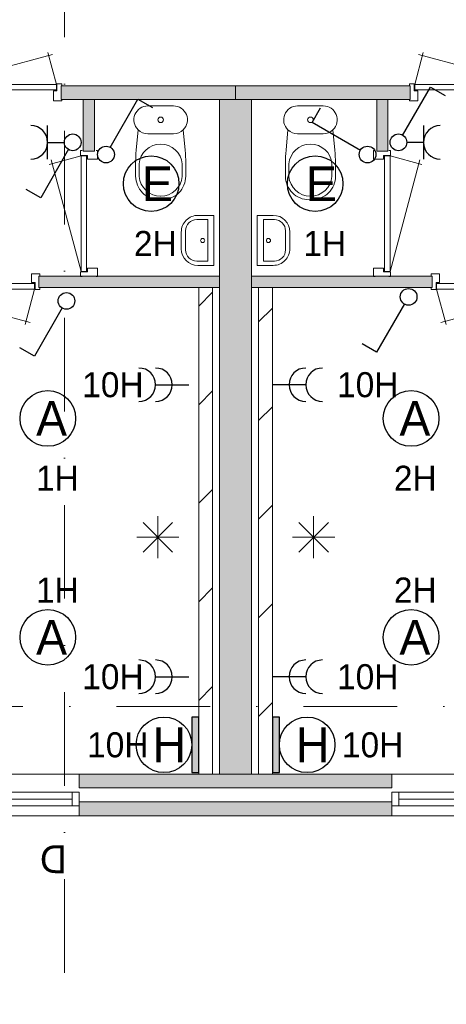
# Model space of a CAD drawing. Header units: millimetres. Extents: x 84337 to 168437, y -3060 to 56340.
# Tile 53 of 84: x 113198 to 116266, y 36328 to 43409. Entities that reach past the tile are written whole.
import ezdxf
from ezdxf.enums import TextEntityAlignment as Align
from ezdxf.xclip import XClip

# ---------------------------------------------------------------- set-up
doc = ezdxf.new("R2010")
doc.units = ezdxf.units.MM
doc.linetypes.add('DGN4', pattern=[1345.6, 672.8, -336.4, 0, -336.4])
for name, color, linetype in [('14', 7, 'Continuous'), ('16', 7, 'Continuous'), ('17', 7, 'Continuous'), ('18', 7, 'Continuous'), ('19', 7, 'Continuous'), ('30', 7, 'Continuous'), ('32', 7, 'Continuous'), ('33', 7, 'Continuous'), ('40', 7, 'Continuous'), ('48', 7, 'Continuous'), ('5', 7, 'Continuous'), ('56', 7, 'Continuous'), ('62', 7, 'Continuous')]:
    doc.layers.add(name, color=color, linetype=linetype)
doc.styles.add('dgn001', font='dgn001.shx')
doc.styles.add('dgn003', font='dgn003.shx')

# ---------------------------------------------------------------- blocks, each defined once
blk = doc.blocks.new('EA729')
at = {"layer": '18'}
blk.add_hatch(color=3, dxfattribs=at).paths.add_polyline_path([(0, -200), (0, 200), (-50, 200), (-50, -200)])
at = {"layer": '18', "color": 3, "linetype": 'Continuous', "lineweight": 30, "flags": 128}
blk.add_lwpolyline([(0, -200), (0, 200), (-50, 200), (-50, -200), (0, -200)], dxfattribs=at)
at = {"layer": '18', "color": 3, "linetype": 'Continuous', "lineweight": 30}
blk.add_circle((-250.01, -0.02), 200, dxfattribs=at)
at = {"layer": '18', "color": 1, "linetype": 'Continuous', "lineweight": 13, "style": 'dgn001'}
blk.add_text('10H', height=180, dxfattribs=at).set_placement((-361.08, 0), align=Align.MIDDLE_RIGHT)
at = {"layer": '18', "color": 2, "linetype": 'Continuous', "lineweight": 13, "style": 'dgn001'}
blk.add_text('H', height=249.99, dxfattribs=at).set_placement((-210.335, -0.005), align=Align.MIDDLE_CENTER)
blk = doc.blocks.new('EA828')
at = {"layer": '18'}
blk.add_hatch(color=3, dxfattribs=at).paths.add_polyline_path([(50, -200), (50, 200), (0, 200), (0, -200)])
at = {"layer": '18', "color": 3, "linetype": 'Continuous', "lineweight": 30, "flags": 128}
blk.add_lwpolyline([(50, -200), (50, 200), (0, 200), (0, -200), (50, -200)], dxfattribs=at)
at = {"layer": '18', "color": 3, "linetype": 'Continuous', "lineweight": 30}
blk.add_circle((250, 0), 200, dxfattribs=at)
at = {"layer": '18', "color": 2, "linetype": 'Continuous', "lineweight": 13, "style": 'dgn001'}
blk.add_text('H', height=250, dxfattribs=at).set_placement((289.7, 0), align=Align.MIDDLE_CENTER)
at = {"layer": '18', "color": 1, "linetype": 'Continuous', "lineweight": 13, "style": 'dgn001'}
blk.add_text('10H', height=180, dxfattribs=at).set_placement((500, 0), align=Align.MIDDLE_LEFT)
blk = doc.blocks.new('EC6210')
at = {"layer": '18', "color": 3, "linetype": 'Continuous', "lineweight": 30}
blk.add_circle((-0.015, 0.01), 200, dxfattribs=at)
at = {"layer": '18', "color": 2, "linetype": 'Continuous', "lineweight": 13, "style": 'dgn001'}
blk.add_text('A', height=249.99, dxfattribs=at).set_placement((26.855, -0.005), align=Align.MIDDLE_CENTER)
at = {"layer": '18', "color": 1, "linetype": 'Continuous', "lineweight": 13, "style": 'dgn001'}
blk.add_text('1H', height=180, dxfattribs=at).set_placement((68.72, -340), align=Align.TOP_CENTER)
blk = doc.blocks.new('EC6211')
at = {"layer": '18', "color": 3, "linetype": 'Continuous', "lineweight": 30}
blk.add_circle((0, 0), 200, dxfattribs=at)
at = {"layer": '18', "color": 1, "linetype": 'Continuous', "lineweight": 13, "style": 'dgn001'}
blk.add_text('1H', height=180, dxfattribs=at).set_placement((68.7, 250), align=Align.CENTER)
at = {"layer": '18', "color": 2, "linetype": 'Continuous', "lineweight": 13, "style": 'dgn001'}
blk.add_text('A', height=250, dxfattribs=at).set_placement((26.9, 0), align=Align.MIDDLE_CENTER)
blk = doc.blocks.new('EC6212')
at = {"layer": '18', "color": 3, "linetype": 'Continuous', "lineweight": 30}
blk.add_circle((0, 0), 200, dxfattribs=at)
at = {"layer": '18', "color": 1, "linetype": 'Continuous', "lineweight": 13, "style": 'dgn001'}
blk.add_text('2H', height=180, dxfattribs=at).set_placement((29.7, 250), align=Align.CENTER)
at = {"layer": '18', "color": 2, "linetype": 'Continuous', "lineweight": 13, "style": 'dgn001'}
blk.add_text('A', height=250, dxfattribs=at).set_placement((26.9, 0), align=Align.MIDDLE_CENTER)
blk = doc.blocks.new('EC6213')
at = {"layer": '18', "color": 3, "linetype": 'Continuous', "lineweight": 30}
blk.add_circle((0, 0), 200, dxfattribs=at)
at = {"layer": '18', "color": 2, "linetype": 'Continuous', "lineweight": 13, "style": 'dgn001'}
blk.add_text('A', height=250, dxfattribs=at).set_placement((26.9, 0), align=Align.MIDDLE_CENTER)
at = {"layer": '18', "color": 1, "linetype": 'Continuous', "lineweight": 13, "style": 'dgn001'}
blk.add_text('2H', height=180, dxfattribs=at).set_placement((29.7, -340), align=Align.TOP_CENTER)
blk = doc.blocks.new('EC6220')
at = {"layer": '18', "color": 3, "linetype": 'Continuous', "lineweight": 30}
blk.add_circle((0.005, 0), 200, dxfattribs=at)
at = {"layer": '18', "color": 2, "linetype": 'Continuous', "lineweight": 13, "style": 'dgn001'}
blk.add_text('E', height=249.99, dxfattribs=at).set_placement((45.555, -0.005), align=Align.MIDDLE_CENTER)
at = {"layer": '18', "color": 1, "linetype": 'Continuous', "lineweight": 13, "style": 'dgn001'}
blk.add_text('2H', height=180, dxfattribs=at).set_placement((29.76, -340), align=Align.TOP_CENTER)
blk = doc.blocks.new('EC6231')
at = {"layer": '18', "color": 3, "linetype": 'Continuous', "lineweight": 30}
blk.add_circle((-0.005, 0), 200, dxfattribs=at)
at = {"layer": '18', "color": 2, "linetype": 'Continuous', "lineweight": 13, "style": 'dgn001'}
blk.add_text('E', height=249.99, dxfattribs=at).set_placement((45.555, -0.005), align=Align.MIDDLE_CENTER)
at = {"layer": '18', "color": 1, "linetype": 'Continuous', "lineweight": 13, "style": 'dgn001'}
blk.add_text('1H', height=180, dxfattribs=at).set_placement((68.72, -340), align=Align.TOP_CENTER)
blk = doc.blocks.new('EL177')
at = {"layer": '16', "color": 3, "linetype": 'Continuous', "lineweight": 30}
blk.add_line((-240, 0), (0, 0), dxfattribs=at)
for centre in [(-360, 0), (-240, 0)]:
    blk.add_arc(centre, 120, 270, 90, dxfattribs=at)
at = {"layer": '16', "color": 2, "linetype": 'Continuous', "lineweight": 13, "style": 'dgn001'}
blk.add_text('10H', height=180, dxfattribs=at).set_placement((-326.08, 0), align=Align.MIDDLE_RIGHT)
blk = doc.blocks.new('EL178')
at = {"layer": '16', "color": 3, "linetype": 'Continuous', "lineweight": 30}
blk.add_line((-240, 0), (0, 0), dxfattribs=at)
for centre in [(-360, 0), (-240, 0)]:
    blk.add_arc(centre, 120, 270, 90, dxfattribs=at)
at = {"layer": '16', "color": 2, "linetype": 'Continuous', "lineweight": 13, "style": 'dgn001'}
blk.add_text('10H', height=180, dxfattribs=at).set_placement((-326.08, 0), align=Align.MIDDLE_RIGHT)
blk = doc.blocks.new('EL179')
at = {"layer": '16', "color": 3, "linetype": 'Continuous', "lineweight": 30}
blk.add_line((240, 0), (0, 0), dxfattribs=at)
for centre in [(240, 0), (360, 0)]:
    blk.add_arc(centre, 120, 90, 270, dxfattribs=at)
at = {"layer": '16', "color": 2, "linetype": 'Continuous', "lineweight": 13, "style": 'dgn001'}
blk.add_text('10H', height=180, dxfattribs=at).set_placement((465, 0), align=Align.MIDDLE_LEFT)
blk = doc.blocks.new('EL180')
at = {"layer": '16', "color": 3, "linetype": 'Continuous', "lineweight": 30}
blk.add_line((240, 0), (0, 0), dxfattribs=at)
for centre in [(240, 0), (360, 0)]:
    blk.add_arc(centre, 120, 90, 270, dxfattribs=at)
at = {"layer": '16', "color": 2, "linetype": 'Continuous', "lineweight": 13, "style": 'dgn001'}
blk.add_text('10H', height=180, dxfattribs=at).set_placement((465, 0), align=Align.MIDDLE_LEFT)
blk = doc.blocks.new('EH0196')
at = {"layer": '19', "color": 3, "linetype": 'Continuous', "lineweight": 30}
for p, q in [((-398, 230), (-338, 335)), ((-50, 30), (-398, 230))]:
    blk.add_line(p, q, dxfattribs=at)
blk.add_circle((0, 0), 60, dxfattribs=at)
blk = doc.blocks.new('EK149')
at = {"layer": '19', "color": 3, "linetype": 'Continuous', "lineweight": 30}
for p, q in [((30, 50), (230, 398)), ((230, 398), (335, 338)), ((180, 120), (180, -120)), ((180, 0), (60, 0))]:
    blk.add_line(p, q, dxfattribs=at)
blk.add_circle((0, 0), 60, dxfattribs=at)
blk.add_arc((300, 0), 120, 90, 270, dxfattribs=at)
blk = doc.blocks.new('EH0197')
at = {"layer": '19', "color": 3, "linetype": 'Continuous', "lineweight": 30}
for p, q in [((-30, -50), (-230, -398)), ((-230, -398), (-335, -338))]:
    blk.add_line(p, q, dxfattribs=at)
blk.add_circle((0, 0), 60, dxfattribs=at)
blk = doc.blocks.new('EH0202')
at = {"layer": '19', "color": 3, "linetype": 'Continuous', "lineweight": 30}
for p, q in [((-30, -50), (-230, -398)), ((-230, -398), (-335, -338))]:
    blk.add_line(p, q, dxfattribs=at)
blk.add_circle((0, 0), 60, dxfattribs=at)
blk = doc.blocks.new('EK150')
at = {"layer": '19', "color": 3, "linetype": 'Continuous', "lineweight": 30}
for p, q in [((-180, -120), (-180, 120)), ((-180, 0), (-60, 0)), ((-30, -50), (-230, -398)), ((-230, -398), (-335, -338))]:
    blk.add_line(p, q, dxfattribs=at)
blk.add_circle((0, 0), 60, dxfattribs=at)
blk.add_arc((-300, 0), 120, 270, 90, dxfattribs=at)
blk = doc.blocks.new('EH0203')
at = {"layer": '19', "color": 3, "linetype": 'Continuous', "lineweight": 30}
for p, q in [((30, 50), (230, 398)), ((230, 398), (335, 338))]:
    blk.add_line(p, q, dxfattribs=at)
blk.add_circle((0, 0), 60, dxfattribs=at)
blk = doc.blocks.new('930L0944')
at = {"layer": '33', "color": 1, "linetype": 'Continuous', "lineweight": 0}
for p, q in [((38, -98), (936.31, -338.7)), ((968, -98), (899.56, -353.44))]:
    blk.add_line(p, q, dxfattribs=at)
at = {"layer": '33', "color": 92, "linetype": 'Continuous', "lineweight": 13, "true_color": 0x00e100, "flags": 128}
for points in [[(0, -90), (0, -101), (35, -101), (35, -51), (60, -51), (60, 11), (0, 11), (0, 0)], [(1006, -90), (1006, -101), (971, -101), (971, -51), (946, -51), (946, 11), (1006, 11), (1006, 0)]]:
    blk.add_lwpolyline(points, dxfattribs=at)
at = {"layer": '33', "color": 2, "linetype": 'Continuous', "lineweight": 13, "true_color": 0xf0f000, "flags": 128}
blk.add_lwpolyline([(968, -98), (38, -98), (38, -58), (968, -58), (968, -98)], dxfattribs=at)
blk = doc.blocks.new('830R10131')
at = {"layer": '33', "color": 1, "linetype": 'Continuous', "lineweight": 0}
for p, q in [((-108, -38), (-336.87, -99.32)), ((-108, -868), (-322.82, -66.28))]:
    blk.add_line(p, q, dxfattribs=at)
at = {"layer": '33', "color": 92, "linetype": 'Continuous', "lineweight": 13, "true_color": 0x00e100, "flags": 128}
for points in [[(-100, 0), (-111, 0), (-111, -35), (-61, -35), (-61, -60), (11, -60), (11, 0), (0, 0)], [(-100, -906), (-111, -906), (-111, -871), (-61, -871), (-61, -846), (11, -846), (11, -906), (0, -906)]]:
    blk.add_lwpolyline(points, dxfattribs=at)
at = {"layer": '33', "color": 2, "linetype": 'Continuous', "lineweight": 13, "true_color": 0xf0f000, "flags": 128}
blk.add_lwpolyline([(-108, -868), (-108, -38), (-68, -38), (-68, -868), (-108, -868)], dxfattribs=at)
blk = doc.blocks.new('830R10132')
at = {"layer": '33', "color": 1, "linetype": 'Continuous', "lineweight": 0}
for p, q in [((-868, 108), (-66.28, 322.82)), ((-38, 108), (-99.32, 336.87))]:
    blk.add_line(p, q, dxfattribs=at)
at = {"layer": '33', "color": 92, "linetype": 'Continuous', "lineweight": 13, "true_color": 0x00e100, "flags": 128}
for points in [[(-906, 100), (-906, 111), (-871, 111), (-871, 61), (-846, 61), (-846, -11), (-906, -11), (-906, 0)], [(0, 100), (0, 111), (-35, 111), (-35, 61), (-60, 61), (-60, -11), (0, -11), (0, 0)]]:
    blk.add_lwpolyline(points, dxfattribs=at)
at = {"layer": '33', "color": 2, "linetype": 'Continuous', "lineweight": 13, "true_color": 0xf0f000, "flags": 128}
blk.add_lwpolyline([(-868, 108), (-38, 108), (-38, 68), (-868, 68), (-868, 108)], dxfattribs=at)
blk = doc.blocks.new('930L0945')
at = {"layer": '33', "color": 1, "linetype": 'Continuous', "lineweight": 0}
for p, q in [((-968, -98), (-899.56, -353.44)), ((-38, -98), (-936.31, -338.7))]:
    blk.add_line(p, q, dxfattribs=at)
at = {"layer": '33', "color": 92, "linetype": 'Continuous', "lineweight": 13, "true_color": 0x00e100, "flags": 128}
for points in [[(-1006, -90), (-1006, -101), (-971, -101), (-971, -51), (-946, -51), (-946, 11), (-1006, 11), (-1006, 0)], [(0, -90), (0, -101), (-35, -101), (-35, -51), (-60, -51), (-60, 11), (0, 11), (0, 0)]]:
    blk.add_lwpolyline(points, dxfattribs=at)
at = {"layer": '33', "color": 2, "linetype": 'Continuous', "lineweight": 13, "true_color": 0xf0f000, "flags": 128}
blk.add_lwpolyline([(-968, -98), (-38, -98), (-38, -58), (-968, -58), (-968, -98)], dxfattribs=at)
blk = doc.blocks.new('830R10134')
at = {"layer": '33', "color": 1, "linetype": 'Continuous', "lineweight": 0}
for p, q in [((108, -38), (336.87, -99.32)), ((108, -868), (322.82, -66.28))]:
    blk.add_line(p, q, dxfattribs=at)
at = {"layer": '33', "color": 92, "linetype": 'Continuous', "lineweight": 13, "true_color": 0x00e100, "flags": 128}
for points in [[(100, 0), (111, 0), (111, -35), (61, -35), (61, -60), (-11, -60), (-11, 0), (0, 0)], [(100, -906), (111, -906), (111, -871), (61, -871), (61, -846), (-11, -846), (-11, -906), (0, -906)]]:
    blk.add_lwpolyline(points, dxfattribs=at)
at = {"layer": '33', "color": 2, "linetype": 'Continuous', "lineweight": 13, "true_color": 0xf0f000, "flags": 128}
blk.add_lwpolyline([(108, -868), (108, -38), (68, -38), (68, -868), (108, -868)], dxfattribs=at)
blk = doc.blocks.new('CLOS0243')
at = {"layer": '40', "color": 7, "linetype": 'Continuous', "lineweight": 0}
for p, q in [((92.5, -220), (-92.5, -220)), ((-155, -527.8), (-155, -435.8)), ((155, -527.8), (155, -435.5)), ((1.1, -670), (-0.8, -670))]:
    blk.add_line(p, q, dxfattribs=at)
at = {"layer": '40', "color": 7, "linetype": 'Continuous', "lineweight": 0, "flags": 128}
for points in [[(175.7, -338.3), (162, -191.9), (162, -191.9, 0.674333), (92.5, -20), (92.5, -20), (-92.5, -20), (-92.5, -20, 0.674333), (-162, -191.9), (-162, -191.9), (-175.7, -338.3), (-175.7, -338.3, 0.023285), (-180, -431.3), (-180, -431.3), (-180, -525), (-180, -525, 0.414214), (-10, -695), (-10, -695), (10, -695), (10, -695, 0.414214), (180, -525), (180, -525), (180, -431.3), (180, -431.3, 0.023285), (175.7, -338.3)], [(-92.5, -220, -0.194504), (-162, -191.9)], [(162, -191.9, -0.194504), (92.5, -220)]]:
    blk.add_lwpolyline(points, format="xyb", dxfattribs=at)
at = {"layer": '40', "color": 7, "linetype": 'Continuous', "lineweight": 0}
blk.add_circle((0, -120), 20, dxfattribs=at)
for centre, start, end in [((0, -450), 4.92635, 175.07365), ((0, -514.4), 184.9259, 355.0741)]:
    blk.add_arc(centre, 155.6, start, end, dxfattribs=at)
blk = doc.blocks.new('FT0142')
at = {"layer": '40', "color": 7, "linetype": 'Continuous', "lineweight": 0}
for p, q in [((135.1, 180), (20, 180)), ((20, 180), (20, -180)), ((64.6, 148.9), (64.6, -148.9)), ((64.6, -148.9), (144, -148.9))]:
    blk.add_line(p, q, dxfattribs=at)
at = {"layer": '40', "color": 7, "linetype": 'Continuous', "lineweight": 0, "flags": 128}
for points in [[(144, 148.9), (64.6, 148.9)], [(224, -68.9), (224, 68.9)], [(255.1, -60), (255.1, 60)], [(20, -180), (135.1, -180)]]:
    blk.add_lwpolyline(points, dxfattribs=at)
for points in [[(255.1, -60, -0.414214), (135.1, -180)], [(224, -68.9, -0.414214), (144, -148.9)]]:
    blk.add_lwpolyline(points, format="xyb", dxfattribs=at)
at = {"layer": '40', "color": 7, "linetype": 'Continuous', "lineweight": 0}
blk.add_circle((101.1, -0.9), 15.1, dxfattribs=at)
for centre, radius in [((135.1, 60), 120), ((144, 68.9), 80)]:
    blk.add_arc(centre, radius, 0, 90, dxfattribs=at)
blk = doc.blocks.new('830R10135')
at = {"layer": '33', "color": 1, "linetype": 'Continuous', "lineweight": 0}
for p, q in [((38, 108), (99.32, 336.87)), ((868, 108), (66.28, 322.82))]:
    blk.add_line(p, q, dxfattribs=at)
at = {"layer": '33', "color": 92, "linetype": 'Continuous', "lineweight": 13, "true_color": 0x00e100, "flags": 128}
for points in [[(0, 100), (0, 111), (35, 111), (35, 61), (60, 61), (60, -11), (0, -11), (0, 0)], [(906, 100), (906, 111), (871, 111), (871, 61), (846, 61), (846, -11), (906, -11), (906, 0)]]:
    blk.add_lwpolyline(points, dxfattribs=at)
at = {"layer": '33', "color": 2, "linetype": 'Continuous', "lineweight": 13, "true_color": 0xf0f000, "flags": 128}
blk.add_lwpolyline([(868, 108), (38, 108), (38, 68), (868, 68), (868, 108)], dxfattribs=at)
blk = doc.blocks.new('CLOS0244')
at = {"layer": '40', "color": 7, "linetype": 'Continuous', "lineweight": 0}
for p, q in [((-92.5, -220), (92.5, -220)), ((-155, -527.8), (-155, -435.5)), ((155, -527.8), (155, -435.8)), ((-1.1, -670), (0.8, -670))]:
    blk.add_line(p, q, dxfattribs=at)
at = {"layer": '40', "color": 7, "linetype": 'Continuous', "lineweight": 0, "flags": 128}
for points in [[(-175.7, -338.3), (-162, -191.9), (-162, -191.9, -0.674333), (-92.5, -20), (-92.5, -20), (92.5, -20), (92.5, -20, -0.674333), (162, -191.9), (162, -191.9), (175.7, -338.3), (175.7, -338.3, -0.023285), (180, -431.3), (180, -431.3), (180, -525), (180, -525, -0.414214), (10, -695), (10, -695), (-10, -695), (-10, -695, -0.414214), (-180, -525), (-180, -525), (-180, -431.3), (-180, -431.3, -0.023285), (-175.7, -338.3)], [(-155, -436.6, -0.917514), (155, -436.6)], [(155, -527.8, -0.917521), (-155, -527.8)]]:
    blk.add_lwpolyline(points, format="xyb", dxfattribs=at)
at = {"layer": '40', "color": 7, "linetype": 'Continuous', "lineweight": 0}
blk.add_circle((0, -120), 20, dxfattribs=at)
for centre, start, end in [((-92.5, -120), 225.97272, 270), ((92.5, -120), 270, 314.02728)]:
    blk.add_arc(centre, 100, start, end, dxfattribs=at)
blk = doc.blocks.new('FT0143')
at = {"layer": '40', "color": 7, "linetype": 'Continuous', "lineweight": 0}
for p, q in [((-135.1, 180), (-20, 180)), ((-64.6, 148.9), (-64.6, -148.9)), ((-20, 180), (-20, -180)), ((-64.6, -148.9), (-144, -148.9))]:
    blk.add_line(p, q, dxfattribs=at)
at = {"layer": '40', "color": 7, "linetype": 'Continuous', "lineweight": 0, "flags": 128}
for points in [[(-255.1, 60, -0.414214), (-135.1, 180)], [(-224, 68.9, -0.414214), (-144, 148.9)]]:
    blk.add_lwpolyline(points, format="xyb", dxfattribs=at)
for points in [[(-144, 148.9), (-64.6, 148.9)], [(-255.1, -60), (-255.1, 60)], [(-224, -68.9), (-224, 68.9)], [(-20, -180), (-135.1, -180)]]:
    blk.add_lwpolyline(points, dxfattribs=at)
at = {"layer": '40', "color": 7, "linetype": 'Continuous', "lineweight": 0}
blk.add_circle((-101.1, -0.9), 15.1, dxfattribs=at)
for centre, radius in [((-135.1, -60), 120), ((-144, -68.9), 80)]:
    blk.add_arc(centre, radius, 180, 270, dxfattribs=at)
blk = doc.blocks.new('50E03_329_B02 - Default')
at = {"layer": '16'}
blk.add_hatch(color=7, dxfattribs=at).paths.add_polyline_path([(25804.76, 36007.77), (23554.76, 36007.77), (23554.76, 35907.77), (25804.76, 35907.77)])
at = {"layer": '62'}
for color, points in [(7, [(23424.76, 41057.77), (24679.76, 41057.77), (24679.76, 41157.77), (23424.76, 41157.77)]), (7, [(25934.76, 41057.77), (24679.76, 41057.77), (24679.76, 41157.77), (25934.76, 41157.77)]), (9, [(23584.76, 40687.77), (23664.76, 40687.77), (23664.76, 41057.77), (23584.76, 41057.77)]), (9, [(24564.76, 41057.77), (24794.76, 41057.77), (24794.76, 36207.77), (24564.76, 36207.77)]), (9, [(25774.76, 40687.77), (25694.76, 40687.77), (25694.76, 41057.77), (25774.76, 41057.77)]), (9, [(23264.76, 39787.77), (24564.76, 39787.77), (24564.76, 39707.77), (23264.76, 39707.77)]), (9, [(26094.76, 39787.77), (24794.76, 39787.77), (24794.76, 39707.77), (26094.76, 39707.77)]), (9, [(25804.76, 36207.77), (23554.76, 36207.77), (23554.76, 36107.77), (25804.76, 36107.77)])]:
    blk.add_hatch(color=color, dxfattribs=at).paths.add_polyline_path(points)
at = {"layer": '16', "color": 92, "linetype": 'Continuous', "lineweight": 0, "true_color": 0x00e100, "flags": 128}
for points in [[(23424.76, 41157.77), (24679.76, 41157.77), (24679.76, 41057.77), (23424.76, 41057.77), (23424.76, 41157.77)], [(25934.76, 41157.77), (24679.76, 41157.77), (24679.76, 41057.77), (25934.76, 41057.77), (25934.76, 41157.77)], [(23584.76, 41057.77), (23664.76, 41057.77), (23664.76, 40687.77), (23584.76, 40687.77), (23584.76, 41057.77)], [(25774.76, 41057.77), (25694.76, 41057.77), (25694.76, 40687.77), (25774.76, 40687.77), (25774.76, 41057.77)], [(24564.76, 39787.77), (23264.76, 39787.77), (23264.76, 39707.77), (24564.76, 39707.77), (24564.76, 39787.77)], [(24794.76, 39787.77), (26094.76, 39787.77), (26094.76, 39707.77), (24794.76, 39707.77), (24794.76, 39787.77)], [(25804.76, 36207.77), (23554.76, 36207.77), (23554.76, 36107.77), (25804.76, 36107.77), (25804.76, 36207.77)], [(25804.76, 36007.77), (23554.76, 36007.77), (23554.76, 35907.77), (25804.76, 35907.77), (25804.76, 36007.77)]]:
    blk.add_lwpolyline(points, dxfattribs=at)
at = {"layer": '16', "color": 7, "linetype": 'Continuous', "lineweight": 0, "flags": 128}
blk.add_lwpolyline([(25804.76, 36007.77), (23554.76, 36007.77), (23554.76, 35907.77), (25804.76, 35907.77), (25804.76, 36007.77)], dxfattribs=at)
at = {"layer": '17', "color": 92, "linetype": 'Continuous', "lineweight": 0, "true_color": 0x00e100, "flags": 128}
blk.add_lwpolyline([(24794.76, 41057.77), (24564.76, 41057.77), (24564.76, 36207.77), (24794.76, 36207.77), (24794.76, 41057.77)], dxfattribs=at)
at = {"layer": '30', "color": 3, "linetype": 'Continuous', "lineweight": 0}
for p, q in [((21004.76, 36207.77), (23554.76, 36207.77)), ((28354.76, 36207.77), (25804.76, 36207.77)), ((21004.76, 35907.77), (23554.76, 35907.77)), ((28354.76, 35907.77), (25804.76, 35907.77))]:
    blk.add_line(p, q, dxfattribs=at)
at = {"layer": '32', "color": 3, "linetype": 'Continuous', "lineweight": 0}
for p, q in [((23504.76, 36077.77), (21054.76, 36077.77)), ((25854.76, 36077.77), (28304.76, 36077.77)), ((21054.76, 35977.77), (23554.76, 35977.77)), ((22713.1, 36027.77), (23504.76, 36027.77)), ((28304.76, 35977.77), (25804.76, 35977.77)), ((26646.42, 36027.77), (25854.76, 36027.77))]:
    blk.add_line(p, q, dxfattribs=at)
at = {"layer": '32', "color": 3, "linetype": 'Continuous', "lineweight": 0, "flags": 128}
for points in [[(23504.76, 35977.77), (23554.76, 35977.77), (23554.76, 36077.77), (23504.76, 36077.77), (23504.76, 35977.77)], [(25854.76, 35977.77), (25804.76, 35977.77), (25804.76, 36077.77), (25854.76, 36077.77), (25854.76, 35977.77)]]:
    blk.add_lwpolyline(points, dxfattribs=at)
at = {"layer": '56', "color": 3, "linetype": 'DGN4', "lineweight": 0}
for p, q in [((23449.76, 50407.77), (23449.76, 1494.98)), ((51564.76, 36692.77), (-3435.24, 36692.77))]:
    blk.add_line(p, q, dxfattribs=at)
at = {"layer": '62', "color": 7, "linetype": 'Continuous', "lineweight": 0, "flags": 128}
for points in [[(23424.76, 41057.77), (24679.76, 41057.77), (24679.76, 41157.77), (23424.76, 41157.77), (23424.76, 41057.77)], [(25934.76, 41057.77), (24679.76, 41057.77), (24679.76, 41157.77), (25934.76, 41157.77), (25934.76, 41057.77)]]:
    blk.add_lwpolyline(points, dxfattribs=at)
at = {"layer": '62', "color": 9, "linetype": 'Continuous', "lineweight": 0, "flags": 128}
for points in [[(23584.76, 40687.77), (23664.76, 40687.77), (23664.76, 41057.77), (23584.76, 41057.77), (23584.76, 40687.77)], [(24564.76, 41057.77), (24794.76, 41057.77), (24794.76, 36207.77), (24564.76, 36207.77), (24564.76, 41057.77)], [(25774.76, 40687.77), (25694.76, 40687.77), (25694.76, 41057.77), (25774.76, 41057.77), (25774.76, 40687.77)], [(23264.76, 39787.77), (24564.76, 39787.77), (24564.76, 39707.77), (23264.76, 39707.77), (23264.76, 39787.77)], [(26094.76, 39787.77), (24794.76, 39787.77), (24794.76, 39707.77), (26094.76, 39707.77), (26094.76, 39787.77)], [(25804.76, 36207.77), (23554.76, 36207.77), (23554.76, 36107.77), (25804.76, 36107.77), (25804.76, 36207.77)]]:
    blk.add_lwpolyline(points, dxfattribs=at)
at = {"color": 7, "linetype": 'Continuous', "lineweight": 0}
for name, p in [('830R10132', (23429.47, 41059.67)), ('830R10135', (25930.05, 41059.67)), ('CLOS0244', (24141.25, 41032.87)), ('CLOS0243', (25218.27, 41032.87)), ('830R10131', (23676.36, 40690.86)), ('830R10134', (25683.16, 40690.86)), ('FT0143', (24544.33, 40045.73)), ('FT0142', (24815.19, 40045.73)), ('930L0944', (22266.53, 39793.74)), ('930L0945', (27092.99, 39793.74))]:
    blk.add_blockref(name, p, dxfattribs=at)
at = {"layer": '48', "color": 7, "linetype": 'Continuous', "lineweight": 0, "style": 'dgn003'}
blk.add_text('D', height=200, rotation=180, dxfattribs=at).set_placement((23369.75, 35594.47), align=Align.MIDDLE_CENTER)
blk = doc.blocks.new('EAE6121')
at = {"layer": '5', "color": 3, "linetype": 'Continuous', "lineweight": 0}
for p, q in [((0, -151.5), (0, 151.5)), ((106.04, -106.05), (-106.06, 106.05)), ((-106.06, -106.05), (106.04, 106.05)), ((-151.5, 0), (151.5, 0))]:
    blk.add_line(p, q, dxfattribs=at)
blk = doc.blocks.new('EAE6122')
at = {"layer": '5', "color": 3, "linetype": 'Continuous', "lineweight": 0}
for p, q in [((0, -151.5), (0, 151.5)), ((106.04, -106.05), (-106.06, 106.05)), ((-106.06, -106.05), (106.04, 106.05)), ((-151.5, 0), (151.5, 0))]:
    blk.add_line(p, q, dxfattribs=at)

msp = doc.modelspace()

# ---------------------------------------------------------------- hatches: boundary and pattern name
at = {"layer": '14', "linetype": 'Continuous', "lineweight": 0}
h = msp.add_hatch(dxfattribs=at)
h.set_pattern_fill('DGN_EZ7', color=2, scale=100, style=0, pattern_type=2)
h.set_pattern_definition([(45, (-35.6, 2691.77), (4e-14, 709), [])])
h.paths.add_polyline_path([(114485.19, 37984.49), (114485.19, 41484.49), (114585.19, 41484.49), (114585.19, 37984.49)])
h = msp.add_hatch(dxfattribs=at)
h.set_pattern_fill('DGN_EZ7', color=2, scale=100, style=0, pattern_type=2)
h.set_pattern_definition([(45, (155.63, -1206.23), (4e-14, 709), [])])
h.paths.add_polyline_path([(115015.19, 41484.49), (115015.19, 37984.49), (114915.19, 37984.49), (114915.19, 41484.49)])

# ---------------------------------------------------------------- linework, layer by layer
at = {"layer": '14', "color": 3, "linetype": 'CONTINUOUS', "lineweight": 0}
for p, q in [((114485.19, 37984.49), (114485.19, 41484.49)), ((114485.19, 41484.49), (114535.19, 41484.49)), ((114585.19, 41484.49), (114535.19, 41484.49)), ((114585.19, 37984.49), (114585.19, 41484.49)), ((114915.19, 41484.49), (114965.19, 41484.49)), ((114915.19, 41484.49), (114915.19, 37984.49)), ((115015.19, 41484.49), (114965.19, 41484.49)), ((115015.19, 41484.49), (115015.19, 37984.49)), ((114485.19, 37984.49), (114535.19, 37984.49)), ((114585.19, 37984.49), (114535.19, 37984.49)), ((114915.19, 37984.49), (114965.19, 37984.49)), ((115015.19, 37984.49), (114965.19, 37984.49))]:
    msp.add_line(p, q, dxfattribs=at)

# ---------------------------------------------------------------- block references
ref = msp.add_blockref('50E03_329_B02 - Default', (90070.43, 1776.72))
XClip(ref).set_block_clipping_path([(-1935.24, 2907.77), (50064.76, 48907.77)])
at = {"color": 1, "linetype": 'Continuous', "lineweight": 0}
for name, p in [('EK149', (115921.63, 42527.42)), ('EH0203', (113818.46, 42439.67)), ('EH0196', (115699.21, 42439.67)), ('EK150', (113578.82, 42527.42)), ('EC6220', (114143.18, 42229.97)), ('EC6231', (115322.58, 42229.97)), ('EH0202', (113534.28, 41386.67)), ('EH0197', (115994.96, 41415.92)), ('EL178', (114415.19, 40784.49)), ('EL179', (115015.19, 40784.49)), ('EC6210', (113399.98, 40541.69)), ('EC6213', (116012.86, 40541.69)), ('EAE6121', (114190.94, 39687.16)), ('EAE6122', (115311.66, 39687.16)), ('EC6211', (113399.98, 38967.56)), ('EC6212', (116012.86, 38967.56)), ('EL177', (114415.19, 38684.49)), ('EL180', (115015.19, 38684.49)), ('EA729', (114485.19, 38194.49)), ('EA828', (115015.19, 38194.49))]:
    msp.add_blockref(name, p, dxfattribs=at)

doc.saveas('drawing.dxf')
